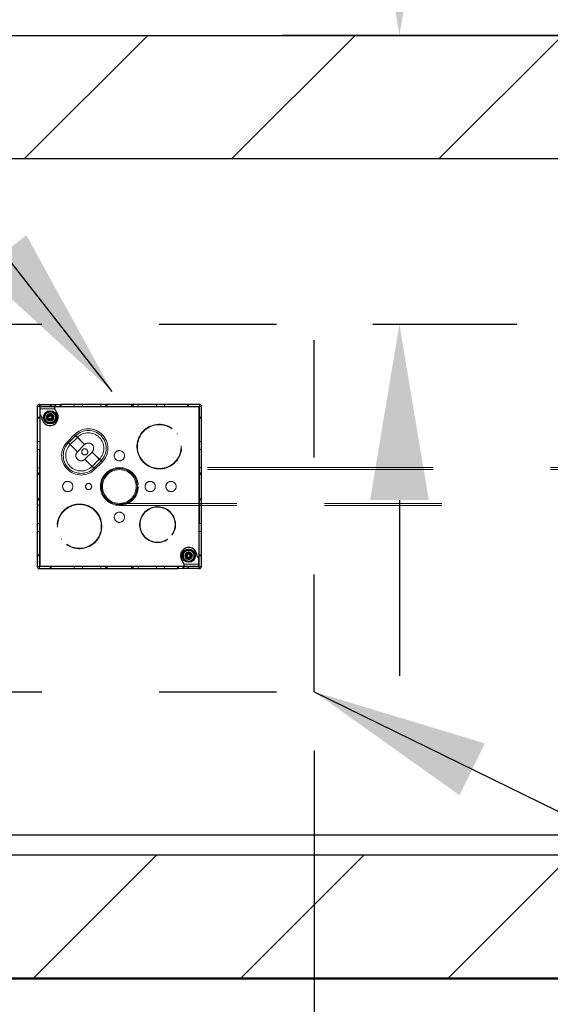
# Model space of a CAD drawing. Header units: inches. Extents: x 3.3 to 19.7, y 2.1 to 14.1.
# Tile 6 of 42: x 10.572 to 11.025, y 8.794 to 9.634. Entities that reach past the tile are written whole.
import ezdxf

# ---------------------------------------------------------------- set-up
doc = ezdxf.new("R2010")
doc.units = ezdxf.units.IN
doc.header["$MEASUREMENT"] = 0
doc.header["$PDSIZE"] = -1
doc.linetypes.add('DOT2', pattern=[0.025, 0, -0.025])
doc.linetypes.add('HIDDEN', pattern=[0.075, 0.05, -0.025])
doc.dimstyles.new('AM_ANSI', dxfattribs={"dimtxt": 0.12, "dimasz": 0.12, "dimexe": 0.1, "dimexo": 0.05, "dimgap": 0.06, "dimtad": 0, "dimtih": 1, "dimtoh": 1, "dimdec": 4, "dimzin": 7, "dimdsep": 46, "dimtxsty": 'Standard', "dimcen": 0, "dimclrd": 256, "dimclre": 256, "dimclrt": 2, "dimadec": 0, "dimazin": 2, "dimtp": 0.1, "dimtm": 0.1, "dimtfac": 0.71, "dimtdec": 4, "dimtofl": 0, "dimtmove": 0, "dimatfit": 3, "dimfxl": 1, "dimtolj": 1, "dimtzin": 7, "dimlwd": -1, "dimlwe": -1, "dimarcsym": 1})
doc.dimstyles.new('SLDDIMSTYLE2', dxfattribs={"dimtxt": 0.18, "dimasz": 0.15, "dimexe": 0, "dimexo": 0.0625, "dimgap": 0, "dimtad": 0, "dimtih": 1, "dimtoh": 1, "dimdec": 0, "dimrnd": 1e-09, "dimzin": 0, "dimdsep": 46, "dimtxsty": 'Standard', "dimsah": 1, "dimcen": 0.09, "dimadec": 0, "dimazin": 0, "dimtfac": 0.15, "dimtdec": 0, "dimtofl": 0, "dimtmove": 0, "dimatfit": 3, "dimfxl": 1, "dimfrac": 2, "dimtolj": 1, "dimtzin": 0, "dimarcsym": 0})

# ---------------------------------------------------------------- blocks, each defined once
blk = doc.blocks.new('*D68')
at = {"linetype": 'ByBlock', "transparency": 16777216}
for p, q in [((10.8962, 9.77091), (10.8962, 9.92091)), ((10.8962, 9.92091), (11.0462, 9.92091)), ((11.2549, 9.62091), (10.7962, 9.62091)), ((10.87361, 9.37442), (10.9962, 9.37442)), ((10.8962, 9.22442), (10.8962, 9.07442))]:
    blk.add_line(p, q, dxfattribs=at)
at = {"linetype": 'Continuous', "transparency": 16777216}
for points in [[(10.8712, 9.77091), (10.9212, 9.77091), (10.8962, 9.62091)], [(10.8712, 9.22442), (10.9212, 9.22442), (10.8962, 9.37442)]]:
    blk.add_solid(points, dxfattribs=at)
at = {"layer": 'DEFPOINTS', "color": 0, "linetype": 'Continuous', "transparency": 16777216}
for p in [(10.8962, 9.62091), (11.3049, 9.62091), (10.82361, 9.37442)]:
    blk.add_point(p, dxfattribs=at)
at = {"color": 2, "linetype": 'Continuous', "transparency": 16777216, "insert": (11.1862, 9.92091), "char_height": 0.12, "attachment_point": 5}
blk.add_mtext('\\A1;7"', dxfattribs=at)
blk = doc.blocks.new('*D70')
at = {"linetype": 'ByBlock', "transparency": 16777216}
for p, q in [((10.82361, 9.01077), (10.82361, 8.40883)), ((10.00997, 8.76595), (10.00997, 8.40883)), ((10.15997, 8.50883), (10.67361, 8.50883)), ((10.82361, 8.50883), (10.97427, 8.50883))]:
    blk.add_line(p, q, dxfattribs=at)
at = {"linetype": 'Continuous', "transparency": 16777216}
for points in [[(10.15997, 8.53383), (10.15997, 8.48383), (10.00997, 8.50883)], [(10.67361, 8.53383), (10.67361, 8.48383), (10.82361, 8.50883)]]:
    blk.add_solid(points, dxfattribs=at)
at = {"layer": 'DEFPOINTS', "color": 0, "linetype": 'Continuous', "transparency": 16777216}
for p in [(10.82361, 9.06077), (10.00997, 8.81595), (10.00997, 8.50883)]:
    blk.add_point(p, dxfattribs=at)
at = {"color": 2, "linetype": 'Continuous', "transparency": 16777216, "insert": (11.25427, 8.50883), "char_height": 0.12, "attachment_point": 5}
blk.add_mtext('\\A1;23.5"', dxfattribs=at)

msp = doc.modelspace()

# ---------------------------------------------------------------- hatches: boundary and pattern name
at = {"ltscale": 0.5}
h = msp.add_hatch(dxfattribs=at)
h.set_pattern_fill('ANSI31', color=8)
h.paths.add_polyline_path([(10.00997, 9.62091), (8.71504, 9.62091), (8.71504, 9.51592), (10.00997, 9.51592)])
h.paths.add_polyline_path([(11.86671, 9.62094), (11.3049, 9.62094), (11.3049, 9.51595), (11.86671, 9.51595)])
h.paths.add_polyline_path([(11.40986, 9.51592), (11.30487, 9.51592), (11.30487, 9.25206), (11.40986, 9.25206)])
h.paths.add_polyline_path([(11.40986, 9.2198), (11.30487, 9.2198), (11.30487, 8.921), (11.3224, 8.921), (11.40986, 8.92095)])
h.paths.add_polyline_path([(11.4099, 8.81595), (8.61005, 8.81595), (8.61005, 8.81656), (10.00997, 8.81656), (10.00997, 8.92155), (11.30487, 8.92155), (11.3224, 8.921), (11.4099, 8.92095)])
h.paths.add_polyline_path([(10.00997, 8.92155), (8.71508, 8.92155), (8.71508, 8.92095), (8.61005, 8.92095), (8.61005, 8.81656), (10.00997, 8.81656)], flags=17)
h.paths.add_polyline_path([(8.71508, 9.51592), (8.61009, 9.51592), (8.61009, 8.92095), (8.71508, 8.92095), (8.71508, 8.92155)])
h.paths.add_polyline_path([(8.71504, 9.62094), (8.13758, 9.62094), (8.13758, 9.51595), (8.71504, 9.51595)])
h = msp.add_hatch(dxfattribs=at)
h.set_pattern_fill('ANSI31', color=8)
h.paths.add_polyline_path([(11.3049, 9.62091), (10.00997, 9.62091), (10.00997, 9.51592), (11.3049, 9.51592)])

# ---------------------------------------------------------------- linework, layer by layer
at = {"color": 7, "linetype": 'Continuous', "lineweight": 25}
for p, q in [((8.71504, 9.62091), (11.3049, 9.62091)), ((8.71508, 9.51592), (11.30487, 9.51592)), ((10.58744, 9.30418), (10.58744, 9.16768)), ((10.58954, 9.30593), (10.58919, 9.30593)), ((10.58954, 9.30593), (10.58954, 9.16803)), ((10.60227, 9.30418), (10.58972, 9.30418)), ((10.58972, 9.30418), (10.58972, 9.29718)), ((10.60444, 9.29849), (10.60217, 9.30243)), ((10.60758, 9.30593), (10.60758, 9.30383)), ((10.72569, 9.30593), (10.60758, 9.30593)), ((10.72534, 9.30383), (10.60758, 9.30383)), ((10.72534, 9.16593), (10.72534, 9.30383)), ((10.72744, 9.16768), (10.72744, 9.30418)), ((10.5908, 9.29584), (10.59169, 9.29294)), ((10.59648, 9.29527), (10.59566, 9.29527)), ((10.59566, 9.29471), (10.59648, 9.29471)), ((10.59643, 9.29548), (10.59664, 9.29552)), ((10.59648, 9.29527), (10.59643, 9.29548)), ((10.59643, 9.2945), (10.59648, 9.29471)), ((10.59664, 9.29446), (10.59643, 9.2945)), ((10.59664, 9.29552), (10.59668, 9.29531)), ((10.59668, 9.29467), (10.59664, 9.29446)), ((10.59745, 9.29563), (10.59668, 9.29531)), ((10.59668, 9.29467), (10.59745, 9.29435)), ((10.59745, 9.29563), (10.59728, 9.2958)), ((10.59728, 9.29418), (10.59745, 9.29435)), ((10.59757, 9.29609), (10.59774, 9.29592)), ((10.59774, 9.29406), (10.59757, 9.29389)), ((10.59806, 9.29669), (10.59774, 9.29592)), ((10.59774, 9.29406), (10.59806, 9.2933)), ((10.59785, 9.29673), (10.59789, 9.29693)), ((10.59806, 9.29669), (10.59785, 9.29673)), ((10.59785, 9.29325), (10.59806, 9.2933)), ((10.59789, 9.29305), (10.59785, 9.29325)), ((10.59789, 9.29693), (10.5981, 9.29689)), ((10.5981, 9.29309), (10.59789, 9.29305)), ((10.5981, 9.29771), (10.5981, 9.29689)), ((10.5981, 9.29309), (10.5981, 9.29227)), ((10.59866, 9.29689), (10.59866, 9.29771)), ((10.59866, 9.29689), (10.59887, 9.29693)), ((10.59887, 9.29305), (10.59866, 9.29309)), ((10.59866, 9.29227), (10.59866, 9.29309)), ((10.59891, 9.29673), (10.5987, 9.29669)), ((10.59902, 9.29592), (10.5987, 9.29669)), ((10.5987, 9.2933), (10.59902, 9.29406)), ((10.5987, 9.2933), (10.59891, 9.29325)), ((10.59887, 9.29693), (10.59891, 9.29673)), ((10.59891, 9.29325), (10.59887, 9.29305)), ((10.59902, 9.29592), (10.59919, 9.29609)), ((10.59919, 9.29389), (10.59902, 9.29406)), ((10.59948, 9.2958), (10.59931, 9.29563)), ((10.60007, 9.29531), (10.59931, 9.29563)), ((10.59931, 9.29435), (10.60007, 9.29467)), ((10.59931, 9.29435), (10.59948, 9.29418)), ((10.60007, 9.29531), (10.60012, 9.29552)), ((10.60012, 9.29446), (10.60007, 9.29467)), ((10.60012, 9.29552), (10.60032, 9.29548)), ((10.60032, 9.2945), (10.60012, 9.29446)), ((10.60032, 9.29548), (10.60028, 9.29527)), ((10.6011, 9.29527), (10.60028, 9.29527)), ((10.60028, 9.29471), (10.60032, 9.2945)), ((10.60028, 9.29471), (10.6011, 9.29471)), ((10.71459, 9.17715), (10.71378, 9.17715)), ((10.71378, 9.17659), (10.71459, 9.17659)), ((10.71455, 9.17736), (10.71476, 9.17741)), ((10.71459, 9.17715), (10.71455, 9.17736)), ((10.71455, 9.17639), (10.71459, 9.17659)), ((10.71476, 9.17634), (10.71455, 9.17639)), ((10.71476, 9.17741), (10.7148, 9.17719)), ((10.7148, 9.17655), (10.71476, 9.17634)), ((10.71557, 9.17751), (10.7148, 9.17719)), ((10.7148, 9.17655), (10.71557, 9.17623)), ((10.71557, 9.17751), (10.7154, 9.17768)), ((10.7154, 9.17606), (10.71557, 9.17623)), ((10.71569, 9.17797), (10.71586, 9.1778)), ((10.71586, 9.17594), (10.71569, 9.17577)), ((10.71618, 9.17857), (10.71586, 9.1778)), ((10.71586, 9.17594), (10.71618, 9.17518)), ((10.71596, 9.17861), (10.71601, 9.17882)), ((10.71618, 9.17857), (10.71596, 9.17861)), ((10.71596, 9.17513), (10.71618, 9.17518)), ((10.71601, 9.17493), (10.71596, 9.17513)), ((10.71601, 9.17882), (10.71622, 9.17878)), ((10.71622, 9.17497), (10.71601, 9.17493)), ((10.71622, 9.17959), (10.71622, 9.17878)), ((10.71622, 9.17497), (10.71622, 9.17416)), ((10.71678, 9.17878), (10.71678, 9.17959)), ((10.71678, 9.17878), (10.71698, 9.17882)), ((10.71698, 9.17493), (10.71678, 9.17497)), ((10.71678, 9.17416), (10.71678, 9.17497)), ((10.71703, 9.17861), (10.71682, 9.17857)), ((10.71714, 9.1778), (10.71682, 9.17857)), ((10.71682, 9.17518), (10.71714, 9.17594)), ((10.71682, 9.17518), (10.71703, 9.17513)), ((10.71698, 9.17882), (10.71703, 9.17861)), ((10.71703, 9.17513), (10.71698, 9.17493)), ((10.71714, 9.1778), (10.71731, 9.17797)), ((10.71731, 9.17577), (10.71714, 9.17594)), ((10.7176, 9.17768), (10.71743, 9.17751)), ((10.71819, 9.17719), (10.71743, 9.17751)), ((10.71743, 9.17623), (10.71819, 9.17655)), ((10.71743, 9.17623), (10.7176, 9.17606)), ((10.71819, 9.17719), (10.71824, 9.17741)), ((10.71824, 9.17634), (10.71819, 9.17655)), ((10.71824, 9.17741), (10.71844, 9.17736)), ((10.71844, 9.17639), (10.71824, 9.17634)), ((10.71844, 9.17736), (10.7184, 9.17715)), ((10.71921, 9.17715), (10.7184, 9.17715)), ((10.7184, 9.17659), (10.71844, 9.17639)), ((10.7184, 9.17659), (10.71921, 9.17659)), ((10.72408, 9.17602), (10.72319, 9.17892)), ((10.58954, 9.16803), (10.7073, 9.16803)), ((10.7073, 9.16593), (10.7073, 9.16803)), ((10.71044, 9.17337), (10.71271, 9.16943)), ((10.71261, 9.16768), (10.72516, 9.16768)), ((10.72516, 9.16768), (10.72516, 9.17468)), ((10.58919, 9.16593), (10.7073, 9.16593)), ((10.72534, 9.16593), (10.72569, 9.16593)), ((11.30487, 8.93845), (8.71508, 8.93845)), ((8.71508, 8.92155), (11.30487, 8.92155)), ((8.61005, 8.81656), (11.4099, 8.81656)), ((8.61005, 8.81595), (11.4099, 8.81595))]:
    msp.add_line(p, q, dxfattribs=at)
at = {"linetype": 'DOT2', "ltscale": 0.75}
for p, q in [((10.49127, 9.37442), (10.82361, 9.37442)), ((10.82361, 9.06077), (10.82361, 9.37442)), ((10.49127, 9.06077), (10.82361, 9.06077))]:
    msp.add_line(p, q, dxfattribs=at)
at = {"color": 7, "linetype": 'HIDDEN', "lineweight": 18}
for p, q in [((10.58744, 9.30418), (10.58919, 9.30418)), ((10.58919, 9.30593), (10.58919, 9.30418)), ((10.58919, 9.16768), (10.58919, 9.30418)), ((10.58919, 9.30418), (10.72569, 9.30418)), ((10.58972, 9.30593), (10.58954, 9.30593)), ((10.58954, 9.30383), (10.58972, 9.30383)), ((10.58972, 9.30418), (10.58972, 9.30593)), ((10.58972, 9.30593), (10.60302, 9.30593)), ((10.6022, 9.30383), (10.58972, 9.30383)), ((10.58972, 9.30208), (10.60237, 9.30208)), ((10.59838, 9.30593), (10.59838, 9.30383)), ((10.59915, 9.30593), (10.59915, 9.30383)), ((10.6022, 9.30383), (10.60265, 9.30383)), ((10.60265, 9.30383), (10.60265, 9.30529)), ((10.60327, 9.30383), (10.60265, 9.30383)), ((10.60302, 9.30593), (10.60327, 9.30593)), ((10.60327, 9.30593), (10.60327, 9.30383)), ((10.60327, 9.30593), (10.60696, 9.30593)), ((10.60696, 9.30383), (10.60327, 9.30383)), ((10.60696, 9.30383), (10.60696, 9.30593)), ((10.60696, 9.30593), (10.60758, 9.30593)), ((10.60758, 9.30383), (10.60696, 9.30383)), ((10.61894, 9.30383), (10.61894, 9.30593)), ((10.62594, 9.30383), (10.62594, 9.30593)), ((10.64151, 9.30593), (10.64151, 9.30383)), ((10.64573, 9.30383), (10.64573, 9.30593)), ((10.6465, 9.30383), (10.6465, 9.30593)), ((10.64711, 9.30383), (10.64711, 9.30593)), ((10.66776, 9.30593), (10.66776, 9.30383)), ((10.66838, 9.30593), (10.66838, 9.30383)), ((10.66915, 9.30593), (10.66915, 9.30383)), ((10.67336, 9.30383), (10.67336, 9.30593)), ((10.68894, 9.30383), (10.68894, 9.30593)), ((10.69594, 9.30383), (10.69594, 9.30593)), ((10.71573, 9.30383), (10.71573, 9.30593)), ((10.7165, 9.30383), (10.7165, 9.30593)), ((10.72569, 9.30593), (10.72569, 9.30418)), ((10.72569, 9.30418), (10.72569, 9.16768)), ((10.72569, 9.30418), (10.72744, 9.30418)), ((10.58954, 9.29499), (10.58744, 9.29499)), ((10.58954, 9.29422), (10.58744, 9.29422)), ((10.60107, 9.29409), (10.60113, 9.29439)), ((10.72744, 9.29499), (10.72534, 9.29499)), ((10.72744, 9.29422), (10.72534, 9.29422)), ((10.70217, 9.28524), (10.70241, 9.28558)), ((10.61925, 9.28031), (10.61306, 9.27412)), ((10.62023, 9.27933), (10.61404, 9.27314)), ((10.6217, 9.27786), (10.61551, 9.27167)), ((10.62023, 9.27933), (10.61925, 9.28031)), ((10.6217, 9.27786), (10.61925, 9.28031)), ((10.62023, 9.27933), (10.62782, 9.27174)), ((10.6217, 9.27786), (10.62782, 9.27174)), ((10.70709, 9.2809), (10.70675, 9.28066)), ((10.58954, 9.27443), (10.58744, 9.27443)), ((10.58954, 9.26743), (10.58744, 9.26743)), ((10.61404, 9.27314), (10.61306, 9.27412)), ((10.61551, 9.27167), (10.61306, 9.27412)), ((10.62163, 9.26555), (10.61404, 9.27314)), ((10.62163, 9.26555), (10.61551, 9.27167)), ((10.62163, 9.26555), (10.62782, 9.27174)), ((10.72534, 9.27443), (10.72744, 9.27443)), ((10.72534, 9.26743), (10.72744, 9.26743)), ((10.63418, 9.26537), (10.628, 9.25918)), ((10.628, 9.25918), (10.63559, 9.25159)), ((10.628, 9.25918), (10.63412, 9.25306)), ((10.63412, 9.25306), (10.64031, 9.25925)), ((10.64178, 9.25778), (10.63418, 9.26537)), ((10.64031, 9.25925), (10.63418, 9.26537)), ((10.64276, 9.2568), (10.64031, 9.25925)), ((10.58954, 9.25185), (10.58744, 9.25185)), ((10.63657, 9.25061), (10.63412, 9.25306)), ((10.63559, 9.25159), (10.64178, 9.25778)), ((10.63657, 9.25061), (10.63559, 9.25159)), ((10.63657, 9.25061), (10.64276, 9.2568)), ((10.64276, 9.2568), (10.64178, 9.25778)), ((10.83243, 9.25206), (10.65744, 9.25206)), ((10.72744, 9.25185), (10.72534, 9.25185)), ((11.72488, 9.25206), (10.83243, 9.25206)), ((10.58744, 9.24764), (10.58954, 9.24764)), ((10.58744, 9.24687), (10.58954, 9.24687)), ((10.58744, 9.24626), (10.58954, 9.24626)), ((10.83243, 9.25035), (10.65744, 9.25035)), ((10.72534, 9.24764), (10.72744, 9.24764)), ((10.72534, 9.24687), (10.72744, 9.24687)), ((10.72534, 9.24626), (10.72744, 9.24626)), ((11.72488, 9.25035), (10.83243, 9.25035)), ((10.58954, 9.22561), (10.58744, 9.22561)), ((10.72744, 9.22561), (10.72534, 9.22561)), ((10.58954, 9.22499), (10.58744, 9.22499)), ((10.58954, 9.22422), (10.58744, 9.22422)), ((10.58744, 9.22001), (10.58954, 9.22001)), ((10.65744, 9.22151), (10.83243, 9.22151)), ((10.65744, 9.2198), (10.83243, 9.2198)), ((10.72744, 9.22499), (10.72534, 9.22499)), ((10.72744, 9.22422), (10.72534, 9.22422)), ((10.72534, 9.22001), (10.72744, 9.22001)), ((10.83243, 9.22151), (11.72488, 9.22151)), ((10.83243, 9.2198), (11.72488, 9.2198)), ((10.58954, 9.20443), (10.58744, 9.20443)), ((10.72534, 9.20443), (10.72744, 9.20443)), ((10.58954, 9.19743), (10.58744, 9.19743)), ((10.70224, 9.19481), (10.70252, 9.19461)), ((10.72534, 9.19743), (10.72744, 9.19743)), ((10.60779, 9.19096), (10.60813, 9.1912)), ((10.61271, 9.18662), (10.61247, 9.18628)), ((10.69876, 9.19085), (10.69856, 9.19113)), ((10.58744, 9.17764), (10.58954, 9.17764)), ((10.58744, 9.17687), (10.58954, 9.17687)), ((10.71381, 9.17777), (10.71375, 9.17747)), ((10.72534, 9.17764), (10.72744, 9.17764)), ((10.72534, 9.17687), (10.72744, 9.17687)), ((10.58744, 9.16768), (10.58919, 9.16768)), ((10.72569, 9.16768), (10.58919, 9.16768)), ((10.58919, 9.16768), (10.58919, 9.16593)), ((10.59838, 9.16803), (10.59838, 9.16593)), ((10.59915, 9.16803), (10.59915, 9.16593)), ((10.61894, 9.16803), (10.61894, 9.16593)), ((10.62594, 9.16803), (10.62594, 9.16593)), ((10.64151, 9.16803), (10.64151, 9.16593)), ((10.64573, 9.16593), (10.64573, 9.16803)), ((10.6465, 9.16593), (10.6465, 9.16803)), ((10.64711, 9.16593), (10.64711, 9.16803)), ((10.66776, 9.16803), (10.66776, 9.16593)), ((10.66838, 9.16803), (10.66838, 9.16593)), ((10.66915, 9.16803), (10.66915, 9.16593)), ((10.67336, 9.16593), (10.67336, 9.16803)), ((10.68894, 9.16803), (10.68894, 9.16593)), ((10.69594, 9.16803), (10.69594, 9.16593)), ((10.7073, 9.16803), (10.70792, 9.16803)), ((10.70792, 9.16803), (10.70792, 9.16593)), ((10.70792, 9.16803), (10.7116, 9.16803)), ((10.7116, 9.16593), (10.7116, 9.16803)), ((10.7116, 9.16803), (10.71222, 9.16803)), ((10.71222, 9.16803), (10.71222, 9.16657)), ((10.71222, 9.16803), (10.71268, 9.16803)), ((10.72516, 9.16978), (10.71251, 9.16978)), ((10.71268, 9.16803), (10.72516, 9.16803)), ((10.71573, 9.16593), (10.71573, 9.16803)), ((10.7165, 9.16593), (10.7165, 9.16803)), ((10.72516, 9.16803), (10.72534, 9.16803)), ((10.72516, 9.16768), (10.72516, 9.16593)), ((10.72569, 9.16768), (10.72744, 9.16768)), ((10.72569, 9.16768), (10.72569, 9.16593)), ((10.70792, 9.16593), (10.7073, 9.16593)), ((10.7116, 9.16593), (10.70792, 9.16593)), ((10.71186, 9.16593), (10.7116, 9.16593)), ((10.72516, 9.16593), (10.71186, 9.16593)), ((10.72516, 9.16593), (10.72534, 9.16593))]:
    msp.add_line(p, q, dxfattribs=at)
at = {"color": 7, "linetype": 'HIDDEN', "lineweight": 18, "flags": 128}
for points in [[(10.59731, 9.29316), (10.59755, 9.293), (10.59838, 9.29283), (10.59921, 9.293), (10.59991, 9.29346), (10.60037, 9.29416), (10.60054, 9.29499), (10.60037, 9.29582), (10.59991, 9.29652), (10.59921, 9.29699), (10.59838, 9.29715), (10.59755, 9.29699), (10.59685, 9.29652), (10.59638, 9.29582), (10.59622, 9.29499), (10.59638, 9.29416), (10.59685, 9.29346), (10.59728, 9.29313), (10.59728, 9.29313)], [(10.71596, 9.17892), (10.71567, 9.17887), (10.71497, 9.1784), (10.7145, 9.1777), (10.71434, 9.17687), (10.7145, 9.17605), (10.71497, 9.17534), (10.71567, 9.17488), (10.7165, 9.17471), (10.71732, 9.17488), (10.71803, 9.17534), (10.71849, 9.17605), (10.71866, 9.17687), (10.71849, 9.1777), (10.71803, 9.1784), (10.71732, 9.17887), (10.7165, 9.17903), (10.71596, 9.17896), (10.71596, 9.17896)], [(10.71757, 9.1787), (10.71732, 9.17887), (10.7165, 9.17903), (10.71567, 9.17887), (10.71497, 9.1784), (10.7145, 9.1777), (10.71434, 9.17687), (10.7145, 9.17605), (10.71497, 9.17534), (10.71567, 9.17488), (10.7165, 9.17471), (10.71732, 9.17488), (10.71803, 9.17534), (10.71849, 9.17605), (10.71866, 9.17687), (10.71849, 9.1777), (10.71803, 9.1784), (10.7176, 9.17873), (10.7176, 9.17873)]]:
    msp.add_lwpolyline(points, dxfattribs=at)
at = {"color": 7, "linetype": 'Continuous', "lineweight": 25}
for centre, radius in [((10.59838, 9.29499), 0.00563), ((10.59838, 9.29499), 0.00551), ((10.7165, 9.17687), 0.00563), ((10.7165, 9.17687), 0.00551)]:
    msp.add_circle(centre, radius, dxfattribs=at)
at = {"color": 7, "linetype": 'HIDDEN', "lineweight": 18}
for centre, radius in [((10.59838, 9.29499), 0.00507), ((10.59838, 9.29499), 0.00457), ((10.59838, 9.29499), 0.00454), ((10.59838, 9.29499), 0.00313), ((10.59838, 9.29499), 0.00307), ((10.59838, 9.29499), 0.00294), ((10.59838, 9.29499), 0.00287), ((10.62791, 9.26546), 0.00262), ((10.65744, 9.26218), 0.00437), ((10.65744, 9.23593), 0.01613), ((10.65744, 9.23593), 0.01531), ((10.65744, 9.23593), 0.01442), ((10.61341, 9.23593), 0.00437), ((10.63119, 9.23593), 0.00262), ((10.68369, 9.23593), 0.00437), ((10.70147, 9.23593), 0.00437), ((10.65744, 9.20968), 0.00437), ((10.7165, 9.17687), 0.00507), ((10.7165, 9.17687), 0.00457), ((10.7165, 9.17687), 0.00454), ((10.7165, 9.17687), 0.00313), ((10.7165, 9.17687), 0.00307), ((10.7165, 9.17687), 0.00294), ((10.7165, 9.17687), 0.00287)]:
    msp.add_circle(centre, radius, dxfattribs=at)
at = {"color": 7, "linetype": 'Continuous', "lineweight": 25}
for centre, radius, start, end in [((10.58919, 9.30418), 0.00175, 90, 180), ((10.60738, 9.30302), 0.00525, 167.21189, 186.42988), ((10.72569, 9.30418), 0.00175, 0, 90), ((10.58762, 9.29437), 0.0035, 24.79555, 53.23141), ((10.59838, 9.29499), 0.007, 197, 30), ((10.59838, 9.29499), 0.00297, 172.72452, 187.27548), ((10.5981, 9.2398), 0.0557, 91.71337, 92.66721), ((10.5981, 9.35018), 0.0557, 267.33279, 268.28663), ((10.59838, 9.29499), 0.0028, 175.83844, 184.16156), ((10.62271, 9.23618), 0.06481, 113.10697, 113.71801), ((10.62271, 9.3538), 0.06481, 246.28199, 246.89303), ((10.65719, 9.27066), 0.06481, 156.28199, 156.89303), ((10.65719, 9.31932), 0.06481, 203.10697, 203.71801), ((10.65357, 9.29527), 0.0557, 177.33279, 178.28663), ((10.65357, 9.29471), 0.0557, 181.71337, 182.66721), ((10.59838, 9.29499), 0.00297, 82.72452, 97.27548), ((10.59838, 9.29499), 0.0028, 85.83844, 94.16156), ((10.54319, 9.29527), 0.0557, 1.71337, 2.66721), ((10.54319, 9.29471), 0.0557, 357.33279, 358.28663), ((10.53957, 9.27066), 0.06481, 23.10697, 23.71801), ((10.53957, 9.31932), 0.06481, 336.28199, 336.89303), ((10.57405, 9.23618), 0.06481, 66.28199, 66.89303), ((10.57405, 9.3538), 0.06481, 293.10697, 293.71801), ((10.59866, 9.2398), 0.0557, 87.33279, 88.28663), ((10.59866, 9.35018), 0.0557, 271.71337, 272.66721), ((10.59838, 9.29499), 0.0028, 355.83844, 4.16156), ((10.59838, 9.29499), 0.00297, 352.72452, 7.27548), ((10.59838, 9.29499), 0.00297, 262.72452, 277.27548), ((10.59838, 9.29499), 0.0028, 265.83844, 274.16156), ((10.7165, 9.17687), 0.007, 17, 210), ((10.7165, 9.17687), 0.00297, 172.72452, 187.27548), ((10.71622, 9.12168), 0.0557, 91.71337, 92.66721), ((10.71622, 9.23206), 0.0557, 267.33279, 268.28663), ((10.7165, 9.17687), 0.0028, 175.83844, 184.16156), ((10.74083, 9.11807), 0.06481, 113.10697, 113.71801), ((10.74083, 9.23568), 0.06481, 246.28199, 246.89303), ((10.7753, 9.15254), 0.06481, 156.28199, 156.89303), ((10.7753, 9.2012), 0.06481, 203.10697, 203.71801), ((10.77169, 9.17715), 0.0557, 177.33279, 178.28663), ((10.77169, 9.17659), 0.0557, 181.71337, 182.66721), ((10.7165, 9.17687), 0.00297, 82.72452, 97.27548), ((10.7165, 9.17687), 0.0028, 85.83844, 94.16156), ((10.66131, 9.17715), 0.0557, 1.71337, 2.66721), ((10.66131, 9.17659), 0.0557, 357.33279, 358.28663), ((10.65769, 9.15254), 0.06481, 23.10697, 23.71801), ((10.65769, 9.2012), 0.06481, 336.28199, 336.89303), ((10.69217, 9.11807), 0.06481, 66.28199, 66.89303), ((10.69217, 9.23568), 0.06481, 293.10697, 293.71801), ((10.71678, 9.12168), 0.0557, 87.33279, 88.28663), ((10.71678, 9.23206), 0.0557, 271.71337, 272.66721), ((10.7165, 9.17687), 0.0028, 355.83844, 4.16156), ((10.7165, 9.17687), 0.00297, 352.72452, 7.27548), ((10.72726, 9.17749), 0.0035, 204.79555, 233.23141), ((10.58919, 9.16768), 0.00175, 180, 270), ((10.70749, 9.16885), 0.00525, 347.21189, 6.42988), ((10.7165, 9.17687), 0.00297, 262.72452, 277.27548), ((10.7165, 9.17687), 0.0028, 265.83844, 274.16156), ((10.72569, 9.16768), 0.00175, 270, 0)]:
    msp.add_arc(centre, radius, start, end, dxfattribs=at)
at = {"color": 7, "linetype": 'HIDDEN', "lineweight": 18}
for centre, radius, start, end in [((10.59838, 9.29496), 0.00286, 25.04068, 342.07558), ((10.59837, 9.29499), 0.00216, 315.95225, 284.69253), ((10.631, 9.26855), 0.01662, 315, 135), ((10.631, 9.26855), 0.01662, 315, 135), ((10.69147, 9.26996), 0.01907, 55, 35), ((10.69147, 9.26996), 0.01865, 55, 35), ((10.631, 9.26855), 0.01524, 315, 135), ((10.631, 9.26855), 0.01316, 315, 135), ((10.62482, 9.26237), 0.01662, 135, 315), ((10.62482, 9.26237), 0.01662, 135, 315), ((10.62482, 9.26237), 0.01524, 135, 315), ((10.62482, 9.26237), 0.01316, 135, 315), ((10.631, 9.26855), 0.0045, 315, 135), ((10.631, 9.26855), 0.0045, 315, 135), ((10.62482, 9.26237), 0.0045, 135, 315), ((10.62482, 9.26237), 0.0045, 135, 315), ((10.62341, 9.2019), 0.01907, 235, 215), ((10.62341, 9.2019), 0.01865, 235, 215), ((10.68998, 9.20339), 0.01531, 325, 305), ((10.68998, 9.20339), 0.01496, 325, 305), ((10.7165, 9.1769), 0.00286, 205.04068, 162.07558)]:
    msp.add_arc(centre, radius, start, end, dxfattribs=at)
at = {"color": 7, "linetype": 'Continuous', "lineweight": 25}
for centre, major_axis, ratio, start_param, end_param in [((10.59647, 9.29582), (-0.000107, 0.00054), 0.994307, 2.946333, 3.336853), ((10.59647, 9.29416), (-0.000107, -0.00054), 0.994307, 2.946333, 3.336853), ((10.59723, 9.29613), (-0.00039, 0.00039), 0.993591, 2.751162, 3.532024), ((10.59723, 9.29385), (-0.00039, -0.00039), 0.993591, 2.751162, 3.532024), ((10.59755, 9.29689), (-0.00054, 0.000107), 0.994307, 2.946333, 3.336853), ((10.59755, 9.29309), (-0.00054, -0.000107), 0.994307, 2.946333, 3.336853), ((10.59921, 9.29689), (0.00054, 0.000107), 0.994307, 2.946333, 3.336853), ((10.59921, 9.29309), (0.00054, -0.000107), 0.994307, 2.946333, 3.336853), ((10.59952, 9.29613), (0.00039, 0.00039), 0.993591, 2.751162, 3.532024), ((10.59952, 9.29385), (0.00039, -0.00039), 0.993591, 2.751162, 3.532024), ((10.60028, 9.29582), (0.000107, 0.00054), 0.994307, 2.946333, 3.336853), ((10.60028, 9.29416), (0.000107, -0.00054), 0.994307, 2.946333, 3.336853), ((10.71459, 9.1777), (-0.000107, 0.00054), 0.994307, 2.946333, 3.336853), ((10.71459, 9.17604), (-0.000107, -0.00054), 0.994307, 2.946333, 3.336853), ((10.71535, 9.17802), (-0.00039, 0.00039), 0.993591, 2.751162, 3.532024), ((10.71535, 9.17573), (-0.00039, -0.00039), 0.993591, 2.751162, 3.532024), ((10.71567, 9.17878), (-0.00054, 0.000107), 0.994307, 2.946333, 3.336853), ((10.71567, 9.17497), (-0.00054, -0.000107), 0.994307, 2.946333, 3.336853), ((10.71733, 9.17878), (0.00054, 0.000107), 0.994307, 2.946333, 3.336853), ((10.71733, 9.17497), (0.00054, -0.000107), 0.994307, 2.946333, 3.336853), ((10.71764, 9.17802), (0.00039, 0.00039), 0.993591, 2.751162, 3.532024), ((10.71764, 9.17573), (0.00039, -0.00039), 0.993591, 2.751162, 3.532024), ((10.7184, 9.1777), (0.000107, 0.00054), 0.994307, 2.946333, 3.336853), ((10.7184, 9.17604), (0.000107, -0.00054), 0.994307, 2.946333, 3.336853)]:
    msp.add_ellipse(centre, major_axis=major_axis, ratio=ratio, start_param=start_param, end_param=end_param, dxfattribs=at)
at = {"color": 7, "linetype": 'HIDDEN', "lineweight": 18}
for points, knots in [([(10.60302, 9.30593), (10.60301, 9.30591), (10.60298, 9.30588), (10.60283, 9.30564), (10.60263, 9.30526), (10.60242, 9.30476), (10.60231, 9.30436), (10.60227, 9.30418)], [0, 0, 0, 0, 0.185279, 0.36988, 0.571218, 0.799818, 1, 1, 1, 1]), ([(10.59892, 9.2929), (10.59915, 9.29298), (10.59962, 9.29313), (10.60016, 9.29365), (10.60053, 9.2943), (10.60065, 9.29505), (10.60052, 9.2958), (10.60015, 9.29647), (10.59958, 9.29698), (10.59886, 9.29729), (10.59807, 9.29733), (10.59731, 9.29712), (10.59666, 9.29666), (10.59619, 9.29601), (10.59596, 9.29523), (10.596, 9.29442), (10.5963, 9.29366), (10.59685, 9.29303), (10.59757, 9.29262), (10.59839, 9.29247), (10.59923, 9.2926), (10.59998, 9.29299), (10.60056, 9.29362), (10.60091, 9.29441), (10.60097, 9.29528), (10.60075, 9.29613), (10.60026, 9.29686), (10.59955, 9.29739), (10.5987, 9.29766), (10.5978, 9.29763), (10.59695, 9.29731), (10.59626, 9.29672), (10.59579, 9.29593), (10.59561, 9.29502), (10.59573, 9.2941), (10.59616, 9.29327), (10.59684, 9.29262), (10.5977, 9.29223), (10.59865, 9.29214), (10.59958, 9.29237), (10.60039, 9.2929), (10.60088, 9.29353), (10.60105, 9.29395), (10.6011, 9.29408)], [0, 0, 0, 0, 0.021484, 0.042964, 0.064598, 0.086484, 0.108382, 0.130669, 0.152952, 0.175527, 0.19822, 0.221055, 0.244154, 0.267253, 0.290753, 0.31425, 0.338026, 0.361933, 0.385969, 0.410282, 0.434584, 0.459297, 0.484008, 0.508986, 0.534108, 0.559347, 0.584873, 0.610383, 0.636306, 0.662231, 0.688413, 0.714749, 0.741192, 0.767933, 0.794658, 0.821785, 0.848925, 0.876311, 0.903861, 0.93151, 0.959464, 0.987405, 1, 1, 1, 1]), ([(10.60095, 9.29627), (10.60105, 9.29597), (10.60127, 9.29536), (10.60118, 9.29438), (10.6008, 9.29349), (10.60014, 9.29279), (10.59929, 9.29236), (10.59835, 9.29223), (10.59744, 9.29242), (10.59665, 9.29291), (10.59608, 9.29362), (10.59578, 9.29448), (10.59579, 9.29537), (10.59609, 9.29621), (10.59665, 9.29688), (10.5974, 9.29733), (10.59824, 9.29749), (10.59908, 9.29737), (10.59982, 9.29697), (10.60038, 9.29636), (10.6007, 9.2956), (10.60074, 9.29479), (10.60051, 9.29402), (10.60004, 9.29338), (10.59939, 9.29294), (10.59864, 9.29275), (10.5979, 9.29281), (10.59748, 9.29303), (10.59728, 9.29313)], [0, 0, 0, 0, 0.043031, 0.086512, 0.129389, 0.171917, 0.214144, 0.255718, 0.297292, 0.337906, 0.378554, 0.418493, 0.45819, 0.497479, 0.536222, 0.574858, 0.612645, 0.650463, 0.687459, 0.724329, 0.760672, 0.79659, 0.832281, 0.867243, 0.902233, 0.93628, 0.970325, 1, 1, 1, 1]), ([(10.60041, 9.29296), (10.60015, 9.2928), (10.59963, 9.29248), (10.5987, 9.29236), (10.59781, 9.29255), (10.59711, 9.29299), (10.59683, 9.29341), (10.5967, 9.29359)], [0, 0, 0, 0, 0.214381, 0.428754, 0.643445, 0.841636, 1, 1, 1, 1]), ([(10.59728, 9.29313), (10.59736, 9.29309), (10.59766, 9.29293), (10.59822, 9.29279), (10.59869, 9.29286), (10.59892, 9.2929)], [0, 0, 0, 0, 0.162169, 0.591359, 1, 1, 1, 1]), ([(10.59891, 9.29294), (10.59902, 9.29294), (10.59916, 9.29295), (10.59927, 9.29304), (10.5993, 9.29306)], [0, 0, 0, 0, 0.717306, 1, 1, 1, 1]), ([(10.71393, 9.17559), (10.71383, 9.17589), (10.71361, 9.1765), (10.71369, 9.17748), (10.71408, 9.17837), (10.71474, 9.17907), (10.71559, 9.1795), (10.71652, 9.17963), (10.71744, 9.17944), (10.71822, 9.17895), (10.7188, 9.17824), (10.71909, 9.17738), (10.71909, 9.17649), (10.71879, 9.17566), (10.71823, 9.17498), (10.71748, 9.17453), (10.71664, 9.17437), (10.7158, 9.17449), (10.71506, 9.17489), (10.7145, 9.1755), (10.71418, 9.17626), (10.71414, 9.17707), (10.71437, 9.17784), (10.71484, 9.17848), (10.71549, 9.17892), (10.71624, 9.17911), (10.71698, 9.17905), (10.7174, 9.17883), (10.7176, 9.17873)], [0, 0, 0, 0, 0.043031, 0.086512, 0.129389, 0.171917, 0.214144, 0.255718, 0.297292, 0.337906, 0.378554, 0.418493, 0.45819, 0.497479, 0.536222, 0.574858, 0.612645, 0.650463, 0.687459, 0.724329, 0.760672, 0.79659, 0.832281, 0.867243, 0.902233, 0.93628, 0.970325, 1, 1, 1, 1]), ([(10.71596, 9.17896), (10.71573, 9.17888), (10.71526, 9.17873), (10.71471, 9.17821), (10.71435, 9.17756), (10.71423, 9.17682), (10.71435, 9.17607), (10.71472, 9.17539), (10.7153, 9.17488), (10.71602, 9.17458), (10.7168, 9.17453), (10.71757, 9.17474), (10.71822, 9.1752), (10.71869, 9.17585), (10.71892, 9.17663), (10.71888, 9.17744), (10.71858, 9.1782), (10.71803, 9.17883), (10.71731, 9.17924), (10.71649, 9.17939), (10.71565, 9.17927), (10.7149, 9.17887), (10.71432, 9.17824), (10.71397, 9.17745), (10.7139, 9.17658), (10.71413, 9.17574), (10.71462, 9.17501), (10.71533, 9.17448), (10.71618, 9.17421), (10.71708, 9.17423), (10.71793, 9.17456), (10.71862, 9.17515), (10.71909, 9.17593), (10.71927, 9.17684), (10.71914, 9.17776), (10.71872, 9.17859), (10.71804, 9.17924), (10.71718, 9.17963), (10.71623, 9.17972), (10.7153, 9.17949), (10.71449, 9.17896), (10.714, 9.17834), (10.71383, 9.17791), (10.71378, 9.17778)], [0, 0, 0, 0, 0.021484, 0.042964, 0.064598, 0.086484, 0.108382, 0.130669, 0.152952, 0.175527, 0.19822, 0.221055, 0.244154, 0.267253, 0.290753, 0.31425, 0.338026, 0.361933, 0.385969, 0.410282, 0.434584, 0.459297, 0.484008, 0.508986, 0.534108, 0.559347, 0.584873, 0.610383, 0.636306, 0.662231, 0.688413, 0.714749, 0.741192, 0.767933, 0.794658, 0.821785, 0.848925, 0.876311, 0.903861, 0.93151, 0.959464, 0.987405, 1, 1, 1, 1]), ([(10.71447, 9.1789), (10.71473, 9.17906), (10.71525, 9.17938), (10.71618, 9.1795), (10.71706, 9.17932), (10.71776, 9.17887), (10.71805, 9.17845), (10.71818, 9.17827)], [0, 0, 0, 0, 0.214381, 0.428754, 0.643445, 0.841636, 1, 1, 1, 1]), ([(10.7176, 9.17873), (10.71752, 9.17877), (10.71722, 9.17893), (10.71666, 9.17907), (10.71619, 9.179), (10.71596, 9.17896)], [0, 0, 0, 0, 0.162169, 0.591359, 1, 1, 1, 1]), ([(10.71186, 9.16593), (10.71187, 9.16595), (10.71189, 9.16598), (10.71205, 9.16622), (10.71225, 9.1666), (10.71246, 9.1671), (10.71256, 9.1675), (10.71261, 9.16768)], [0, 0, 0, 0, 0.185279, 0.36988, 0.571218, 0.799818, 1, 1, 1, 1])]:
    msp.add_open_spline(points, degree=3, knots=knots, dxfattribs=at)
at = {"color": 7, "linetype": 'Continuous', "lineweight": 25}
for points, knots in [([(10.59543, 9.29537), (10.59543, 9.29538), (10.59544, 9.29539), (10.59545, 9.29542), (10.59547, 9.29543), (10.59549, 9.29544), (10.59551, 9.29544), (10.59551, 9.29544)], [0, 0, 0, 0, 0.2243701, 0.4484144, 0.6809027, 0.9255748, 1, 1, 1, 1]), ([(10.59558, 9.29519), (10.59556, 9.29522), (10.5955, 9.29528), (10.59545, 9.29534), (10.59543, 9.29537)], [0, 0, 0, 0, 0.504152, 1, 1, 1, 1]), ([(10.59543, 9.29461), (10.59545, 9.29464), (10.5955, 9.2947), (10.59556, 9.29476), (10.59558, 9.29479)], [0, 0, 0, 0, 0.495845, 1, 1, 1, 1]), ([(10.59551, 9.29454), (10.5955, 9.29454), (10.59548, 9.29454), (10.59546, 9.29456), (10.59544, 9.29458), (10.59543, 9.2946), (10.59543, 9.29461)], [0, 0, 0, 0, 0.252692, 0.505517, 0.753442, 1, 1, 1, 1]), ([(10.59551, 9.29544), (10.59553, 9.29541), (10.59558, 9.29536), (10.59564, 9.2953), (10.59566, 9.29527)], [0, 0, 0, 0, 0.505353, 1, 1, 1, 1]), ([(10.59566, 9.29471), (10.59564, 9.29468), (10.59558, 9.29463), (10.59553, 9.29457), (10.59551, 9.29454)], [0, 0, 0, 0, 0.49465, 1, 1, 1, 1]), ([(10.59566, 9.29527), (10.59565, 9.29527), (10.59564, 9.29527), (10.59561, 9.29525), (10.59559, 9.29523), (10.59558, 9.29521), (10.59558, 9.2952), (10.59558, 9.29519)], [0, 0, 0, 0, 0.2255496, 0.4511532, 0.6755812, 0.89964, 1, 1, 1, 1]), ([(10.59558, 9.29479), (10.59558, 9.29478), (10.59559, 9.29476), (10.5956, 9.29474), (10.59562, 9.29472), (10.59565, 9.29471), (10.59566, 9.29471), (10.59566, 9.29471)], [0, 0, 0, 0, 0.22555, 0.451153, 0.675582, 0.89964, 1, 1, 1, 1]), ([(10.59728, 9.2958), (10.59733, 9.29583), (10.59744, 9.29589), (10.59753, 9.296), (10.59756, 9.29607), (10.59757, 9.29609)], [0, 0, 0, 0, 0.427159, 0.854349, 1, 1, 1, 1]), ([(10.59757, 9.29389), (10.59754, 9.29394), (10.59748, 9.29405), (10.59737, 9.29414), (10.5973, 9.29417), (10.59728, 9.29418)], [0, 0, 0, 0, 0.427159, 0.854349, 1, 1, 1, 1]), ([(10.59793, 9.29786), (10.59793, 9.29787), (10.59793, 9.29789), (10.59795, 9.29791), (10.59797, 9.29793), (10.59799, 9.29794), (10.598, 9.29794)], [0, 0, 0, 0, 0.252692, 0.505517, 0.753442, 1, 1, 1, 1]), ([(10.5981, 9.29771), (10.59807, 9.29773), (10.59801, 9.29779), (10.59796, 9.29784), (10.59793, 9.29786)], [0, 0, 0, 0, 0.494647, 1, 1, 1, 1]), ([(10.598, 9.29794), (10.59803, 9.29791), (10.59809, 9.29787), (10.59815, 9.29781), (10.59818, 9.29779)], [0, 0, 0, 0, 0.495848, 1, 1, 1, 1]), ([(10.59818, 9.29779), (10.59817, 9.29779), (10.59815, 9.29778), (10.59813, 9.29777), (10.59811, 9.29774), (10.5981, 9.29772), (10.5981, 9.29771), (10.5981, 9.29771)], [0, 0, 0, 0, 0.22555, 0.451153, 0.675582, 0.89964, 1, 1, 1, 1]), ([(10.59858, 9.29779), (10.59861, 9.29781), (10.59867, 9.29787), (10.59873, 9.29791), (10.59876, 9.29794)], [0, 0, 0, 0, 0.504152, 1, 1, 1, 1]), ([(10.59866, 9.29771), (10.59866, 9.29772), (10.59866, 9.29773), (10.59864, 9.29776), (10.59862, 9.29778), (10.5986, 9.29779), (10.59859, 9.29779), (10.59858, 9.29779)], [0, 0, 0, 0, 0.22555, 0.451153, 0.675581, 0.89964, 1, 1, 1, 1]), ([(10.59883, 9.29786), (10.5988, 9.29784), (10.59874, 9.29779), (10.59869, 9.29773), (10.59866, 9.29771)], [0, 0, 0, 0, 0.505353, 1, 1, 1, 1]), ([(10.59876, 9.29794), (10.59877, 9.29794), (10.59878, 9.29793), (10.59881, 9.29792), (10.59882, 9.2979), (10.59883, 9.29788), (10.59883, 9.29786), (10.59883, 9.29786)], [0, 0, 0, 0, 0.22437, 0.448414, 0.680903, 0.925575, 1, 1, 1, 1]), ([(10.59919, 9.29609), (10.59922, 9.29604), (10.59928, 9.29593), (10.59939, 9.29584), (10.59946, 9.29581), (10.59948, 9.2958)], [0, 0, 0, 0, 0.427159, 0.854349, 1, 1, 1, 1]), ([(10.59948, 9.29418), (10.59943, 9.29415), (10.59932, 9.29409), (10.59923, 9.29398), (10.5992, 9.29391), (10.59919, 9.29389)], [0, 0, 0, 0, 0.427159, 0.854349, 1, 1, 1, 1]), ([(10.6011, 9.29527), (10.60112, 9.2953), (10.60117, 9.29536), (10.60123, 9.29541), (10.60125, 9.29544)], [0, 0, 0, 0, 0.494647, 1, 1, 1, 1]), ([(10.60118, 9.29519), (10.60118, 9.2952), (10.60117, 9.29522), (10.60116, 9.29524), (10.60113, 9.29526), (10.60111, 9.29527), (10.6011, 9.29527), (10.6011, 9.29527)], [0, 0, 0, 0, 0.22555, 0.451153, 0.675582, 0.89964, 1, 1, 1, 1]), ([(10.6011, 9.29471), (10.6011, 9.29471), (10.60112, 9.29471), (10.60115, 9.29473), (10.60117, 9.29475), (10.60118, 9.29477), (10.60118, 9.29478), (10.60118, 9.29479)], [0, 0, 0, 0, 0.22555, 0.451153, 0.675581, 0.89964, 1, 1, 1, 1]), ([(10.60125, 9.29454), (10.60123, 9.29457), (10.60117, 9.29463), (10.60112, 9.29468), (10.6011, 9.29471)], [0, 0, 0, 0, 0.505353, 1, 1, 1, 1]), ([(10.60133, 9.29537), (10.6013, 9.29534), (10.60125, 9.29528), (10.6012, 9.29522), (10.60118, 9.29519)], [0, 0, 0, 0, 0.495848, 1, 1, 1, 1]), ([(10.60118, 9.29479), (10.6012, 9.29476), (10.60125, 9.2947), (10.6013, 9.29464), (10.60133, 9.29461)], [0, 0, 0, 0, 0.504152, 1, 1, 1, 1]), ([(10.60125, 9.29544), (10.60126, 9.29544), (10.60128, 9.29544), (10.6013, 9.29542), (10.60132, 9.2954), (10.60133, 9.29538), (10.60133, 9.29537)], [0, 0, 0, 0, 0.252692, 0.505517, 0.753442, 1, 1, 1, 1]), ([(10.60133, 9.29461), (10.60133, 9.2946), (10.60132, 9.29459), (10.60131, 9.29456), (10.60129, 9.29455), (10.60127, 9.29454), (10.60125, 9.29454), (10.60125, 9.29454)], [0, 0, 0, 0, 0.22437, 0.448414, 0.680903, 0.925575, 1, 1, 1, 1]), ([(10.59793, 9.29212), (10.59796, 9.29214), (10.59801, 9.2922), (10.59807, 9.29225), (10.5981, 9.29227)], [0, 0, 0, 0, 0.505353, 1, 1, 1, 1]), ([(10.598, 9.29204), (10.59799, 9.29204), (10.59798, 9.29205), (10.59795, 9.29206), (10.59794, 9.29208), (10.59793, 9.2921), (10.59793, 9.29212), (10.59793, 9.29212)], [0, 0, 0, 0, 0.22437, 0.448414, 0.680903, 0.925575, 1, 1, 1, 1]), ([(10.59818, 9.29219), (10.59815, 9.29217), (10.59809, 9.29211), (10.59803, 9.29207), (10.598, 9.29204)], [0, 0, 0, 0, 0.504152, 1, 1, 1, 1]), ([(10.5981, 9.29227), (10.5981, 9.29227), (10.5981, 9.29225), (10.59812, 9.29222), (10.59814, 9.2922), (10.59816, 9.29219), (10.59817, 9.29219), (10.59818, 9.29219)], [0, 0, 0, 0, 0.2255496, 0.4511532, 0.6755812, 0.89964, 1, 1, 1, 1]), ([(10.59858, 9.29219), (10.59859, 9.29219), (10.59861, 9.2922), (10.59863, 9.29221), (10.59865, 9.29224), (10.59866, 9.29226), (10.59866, 9.29227), (10.59866, 9.29227)], [0, 0, 0, 0, 0.22555, 0.451153, 0.675582, 0.89964, 1, 1, 1, 1]), ([(10.59876, 9.29204), (10.59873, 9.29207), (10.59867, 9.29211), (10.59861, 9.29217), (10.59858, 9.29219)], [0, 0, 0, 0, 0.495845, 1, 1, 1, 1]), ([(10.59866, 9.29227), (10.59869, 9.29225), (10.59874, 9.2922), (10.5988, 9.29214), (10.59883, 9.29212)], [0, 0, 0, 0, 0.49465, 1, 1, 1, 1]), ([(10.59883, 9.29212), (10.59883, 9.29211), (10.59883, 9.29209), (10.59881, 9.29207), (10.59879, 9.29205), (10.59877, 9.29204), (10.59876, 9.29204)], [0, 0, 0, 0, 0.252692, 0.505517, 0.753442, 1, 1, 1, 1]), ([(10.71355, 9.17725), (10.71355, 9.17726), (10.71355, 9.17728), (10.71357, 9.1773), (10.71359, 9.17731), (10.71361, 9.17732), (10.71362, 9.17732), (10.71363, 9.17732)], [0, 0, 0, 0, 0.2243701, 0.4484144, 0.6809027, 0.9255748, 1, 1, 1, 1]), ([(10.7137, 9.17708), (10.71367, 9.1771), (10.71362, 9.17716), (10.71357, 9.17722), (10.71355, 9.17725)], [0, 0, 0, 0, 0.504152, 1, 1, 1, 1]), ([(10.71355, 9.1765), (10.71357, 9.17652), (10.71362, 9.17658), (10.71367, 9.17664), (10.7137, 9.17667)], [0, 0, 0, 0, 0.495848, 1, 1, 1, 1]), ([(10.71363, 9.17642), (10.71362, 9.17642), (10.7136, 9.17642), (10.71357, 9.17644), (10.71356, 9.17647), (10.71355, 9.17649), (10.71355, 9.1765)], [0, 0, 0, 0, 0.252692, 0.505517, 0.753442, 1, 1, 1, 1]), ([(10.71363, 9.17732), (10.71365, 9.17729), (10.7137, 9.17724), (10.71376, 9.17718), (10.71378, 9.17715)], [0, 0, 0, 0, 0.505353, 1, 1, 1, 1]), ([(10.71378, 9.17659), (10.71376, 9.17656), (10.7137, 9.17651), (10.71365, 9.17645), (10.71363, 9.17642)], [0, 0, 0, 0, 0.494647, 1, 1, 1, 1]), ([(10.71378, 9.17715), (10.71377, 9.17715), (10.71375, 9.17715), (10.71373, 9.17713), (10.71371, 9.17711), (10.7137, 9.17709), (10.7137, 9.17708), (10.7137, 9.17708)], [0, 0, 0, 0, 0.22555, 0.451153, 0.675581, 0.89964, 1, 1, 1, 1]), ([(10.7137, 9.17667), (10.7137, 9.17666), (10.71371, 9.17664), (10.71372, 9.17662), (10.71374, 9.1766), (10.71377, 9.17659), (10.71378, 9.17659), (10.71378, 9.17659)], [0, 0, 0, 0, 0.22555, 0.451153, 0.675582, 0.89964, 1, 1, 1, 1]), ([(10.7154, 9.17768), (10.71545, 9.17771), (10.71556, 9.17777), (10.71565, 9.17788), (10.71568, 9.17796), (10.71569, 9.17797)], [0, 0, 0, 0, 0.427159, 0.854349, 1, 1, 1, 1]), ([(10.71569, 9.17577), (10.71566, 9.17582), (10.7156, 9.17593), (10.71549, 9.17602), (10.71541, 9.17605), (10.7154, 9.17606)], [0, 0, 0, 0, 0.427159, 0.854349, 1, 1, 1, 1]), ([(10.71605, 9.17974), (10.71605, 9.17975), (10.71605, 9.17977), (10.71607, 9.1798), (10.71609, 9.17981), (10.71611, 9.17982), (10.71612, 9.17982)], [0, 0, 0, 0, 0.252692, 0.505517, 0.753442, 1, 1, 1, 1]), ([(10.71622, 9.17959), (10.71619, 9.17961), (10.71613, 9.17967), (10.71608, 9.17972), (10.71605, 9.17974)], [0, 0, 0, 0, 0.49465, 1, 1, 1, 1]), ([(10.71612, 9.17982), (10.71615, 9.1798), (10.71621, 9.17975), (10.71627, 9.1797), (10.71629, 9.17967)], [0, 0, 0, 0, 0.495845, 1, 1, 1, 1]), ([(10.71629, 9.17967), (10.71629, 9.17967), (10.71627, 9.17966), (10.71624, 9.17965), (10.71623, 9.17963), (10.71622, 9.1796), (10.71622, 9.17959), (10.71622, 9.17959)], [0, 0, 0, 0, 0.22555, 0.451153, 0.675582, 0.89964, 1, 1, 1, 1]), ([(10.7167, 9.17967), (10.71673, 9.1797), (10.71679, 9.17975), (10.71685, 9.1798), (10.71687, 9.17982)], [0, 0, 0, 0, 0.504152, 1, 1, 1, 1]), ([(10.71678, 9.17959), (10.71678, 9.1796), (10.71677, 9.17962), (10.71676, 9.17964), (10.71674, 9.17966), (10.71672, 9.17967), (10.71671, 9.17967), (10.7167, 9.17967)], [0, 0, 0, 0, 0.22555, 0.451153, 0.675581, 0.89964, 1, 1, 1, 1]), ([(10.71695, 9.17974), (10.71692, 9.17972), (10.71686, 9.17967), (10.71681, 9.17961), (10.71678, 9.17959)], [0, 0, 0, 0, 0.505353, 1, 1, 1, 1]), ([(10.71687, 9.17982), (10.71688, 9.17982), (10.7169, 9.17982), (10.71692, 9.1798), (10.71694, 9.17978), (10.71695, 9.17976), (10.71695, 9.17975), (10.71695, 9.17974)], [0, 0, 0, 0, 0.22437, 0.448414, 0.680903, 0.925575, 1, 1, 1, 1]), ([(10.71731, 9.17797), (10.71734, 9.17792), (10.71739, 9.17781), (10.71751, 9.17772), (10.71758, 9.17769), (10.7176, 9.17768)], [0, 0, 0, 0, 0.427159, 0.854349, 1, 1, 1, 1]), ([(10.7176, 9.17606), (10.71755, 9.17603), (10.71744, 9.17598), (10.71735, 9.17586), (10.71732, 9.17579), (10.71731, 9.17577)], [0, 0, 0, 0, 0.427159, 0.854349, 1, 1, 1, 1]), ([(10.71921, 9.17715), (10.71924, 9.17718), (10.71929, 9.17724), (10.71934, 9.17729), (10.71937, 9.17732)], [0, 0, 0, 0, 0.49465, 1, 1, 1, 1]), ([(10.7193, 9.17708), (10.71929, 9.17708), (10.71929, 9.1771), (10.71928, 9.17713), (10.71925, 9.17714), (10.71923, 9.17715), (10.71922, 9.17715), (10.71921, 9.17715)], [0, 0, 0, 0, 0.22555, 0.451153, 0.675582, 0.89964, 1, 1, 1, 1]), ([(10.71921, 9.17659), (10.71922, 9.17659), (10.71924, 9.17659), (10.71927, 9.17661), (10.71928, 9.17663), (10.71929, 9.17665), (10.7193, 9.17666), (10.7193, 9.17667)], [0, 0, 0, 0, 0.22555, 0.451153, 0.675581, 0.89964, 1, 1, 1, 1]), ([(10.71937, 9.17642), (10.71934, 9.17645), (10.71929, 9.17651), (10.71924, 9.17656), (10.71921, 9.17659)], [0, 0, 0, 0, 0.505353, 1, 1, 1, 1]), ([(10.71945, 9.17725), (10.71942, 9.17722), (10.71937, 9.17716), (10.71932, 9.1771), (10.7193, 9.17708)], [0, 0, 0, 0, 0.495845, 1, 1, 1, 1]), ([(10.7193, 9.17667), (10.71932, 9.17664), (10.71937, 9.17658), (10.71942, 9.17652), (10.71945, 9.1765)], [0, 0, 0, 0, 0.504152, 1, 1, 1, 1]), ([(10.71937, 9.17732), (10.71938, 9.17732), (10.7194, 9.17732), (10.71942, 9.1773), (10.71944, 9.17728), (10.71945, 9.17726), (10.71945, 9.17725)], [0, 0, 0, 0, 0.252692, 0.505517, 0.753442, 1, 1, 1, 1]), ([(10.71945, 9.1765), (10.71945, 9.17649), (10.71944, 9.17647), (10.71943, 9.17645), (10.7194, 9.17643), (10.71938, 9.17642), (10.71937, 9.17642), (10.71937, 9.17642)], [0, 0, 0, 0, 0.22437, 0.448414, 0.680903, 0.925575, 1, 1, 1, 1]), ([(10.71605, 9.174), (10.71608, 9.17403), (10.71613, 9.17408), (10.71619, 9.17413), (10.71622, 9.17416)], [0, 0, 0, 0, 0.505353, 1, 1, 1, 1]), ([(10.71612, 9.17392), (10.71611, 9.17392), (10.71609, 9.17393), (10.71607, 9.17394), (10.71606, 9.17397), (10.71605, 9.17399), (10.71605, 9.174), (10.71605, 9.174)], [0, 0, 0, 0, 0.22437, 0.448414, 0.680903, 0.925575, 1, 1, 1, 1]), ([(10.71629, 9.17407), (10.71627, 9.17405), (10.71621, 9.174), (10.71615, 9.17395), (10.71612, 9.17392)], [0, 0, 0, 0, 0.504152, 1, 1, 1, 1]), ([(10.71622, 9.17416), (10.71622, 9.17415), (10.71622, 9.17413), (10.71624, 9.1741), (10.71626, 9.17409), (10.71628, 9.17408), (10.71629, 9.17407), (10.71629, 9.17407)], [0, 0, 0, 0, 0.22555, 0.451153, 0.675581, 0.89964, 1, 1, 1, 1]), ([(10.7167, 9.17407), (10.71671, 9.17408), (10.71673, 9.17408), (10.71675, 9.17409), (10.71677, 9.17412), (10.71678, 9.17414), (10.71678, 9.17415), (10.71678, 9.17416)], [0, 0, 0, 0, 0.22555, 0.451153, 0.675582, 0.89964, 1, 1, 1, 1]), ([(10.71687, 9.17392), (10.71685, 9.17395), (10.71679, 9.174), (10.71673, 9.17405), (10.7167, 9.17407)], [0, 0, 0, 0, 0.495848, 1, 1, 1, 1]), ([(10.71678, 9.17416), (10.71681, 9.17413), (10.71686, 9.17408), (10.71692, 9.17403), (10.71695, 9.174)], [0, 0, 0, 0, 0.494647, 1, 1, 1, 1]), ([(10.71695, 9.174), (10.71695, 9.17399), (10.71695, 9.17397), (10.71693, 9.17395), (10.7169, 9.17393), (10.71688, 9.17392), (10.71687, 9.17392)], [0, 0, 0, 0, 0.252692, 0.505517, 0.753442, 1, 1, 1, 1])]:
    msp.add_open_spline(points, degree=3, knots=knots, dxfattribs=at)

# ---------------------------------------------------------------- dimensions: what is measured, and where the dimension line sits
at = {"color": 2, "linetype": 'Continuous'}
dim = msp.add_linear_dim(base=(10.8962, 9.62091), p1=(10.82361, 9.37442), p2=(11.3049, 9.62091), angle=90, text='7"', dimstyle='AM_ANSI', override={"dimasz": 0.15}, dxfattribs=at)
dim.commit()
dim.dimension.update_dxf_attribs({"geometry": '*D68', "text_midpoint": (11.1862, 9.92091), "dimtype": 160})
dim = msp.add_linear_dim(base=(10.00997, 8.50883), p1=(10.82361, 9.06077), p2=(10.00997, 8.81595), text='23.5"', dimstyle='AM_ANSI', override={"dimasz": 0.15}, dxfattribs=at)
dim.commit()
dim.dimension.update_dxf_attribs({"geometry": '*D70', "text_midpoint": (11.25427, 8.50883), "dimtype": 160})

# ---------------------------------------------------------------- leaders
at = {"color": 7, "linetype": 'Continuous', "lineweight": 0}
for points in [[(10.65124, 9.31712), (10.01659, 10.12724)], [(10.82361, 9.06077), (12.70094, 8.13828)]]:
    msp.add_leader(points, dimstyle='SLDDIMSTYLE2', dxfattribs=at)

doc.saveas('drawing.dxf')
